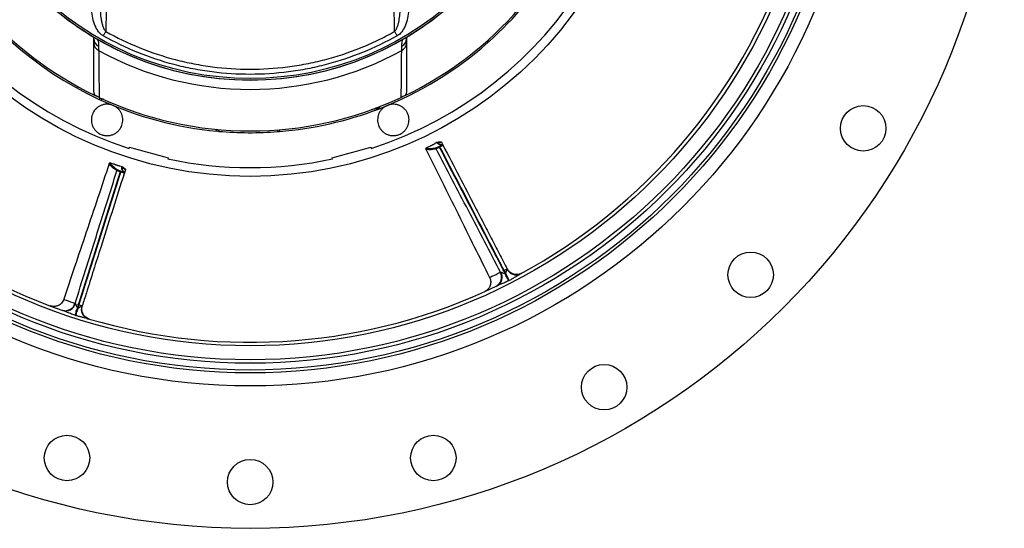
# Model space of a CAD drawing. Header units: millimetres. Extents: x 1557 to 3283, y 1651 to 3377.
# Tile 2 of 9: x 2156 to 3283, y 1651 to 2234. Entities that reach past the tile are written whole.
import ezdxf

# ---------------------------------------------------------------- set-up
doc = ezdxf.new("R2010")
doc.units = ezdxf.units.MM
doc.header["$LTSCALE"] = 2

msp = doc.modelspace()

# ---------------------------------------------------------------- linework, layer by layer
at = {"color": 7, "linetype": 'Continuous', "lineweight": 25}
for p, q in [((2240.8, 2211.9), (2240.5, 2214)), ((2598.9, 2214.1), (2598.6, 2211.9)), ((2693.2, 2208.9), (2690.6, 2208.7)), ((2690.6, 2208.7), (2691.8, 2207.7)), ((2564.4, 2131.6), (2558, 2130.5)), ((2450.8, 2107.5), (2451.1, 2105.6)), ((2452.8, 2107.7), (2453.2, 2105.7)), ((2384, 2106.4), (2383.4, 2106)), ((2384, 2105.9), (2384, 2106.4)), ((2281.2, 2086.2), (2281.5, 2087.6)), ((2557.9, 2087.6), (2558.2, 2086.2)), ((2620.5, 2085.3), (2620.5, 2085.3)), ((2634.1, 2092.1), (2635.7, 2093)), ((2635, 2092), (2635.2, 2091.8)), ((2635.6, 2088.4), (2636.4, 2088.8)), ((2636.8, 2088), (2636.1, 2087.6)), ((2638.8, 2093.4), (2644.4, 2082.2)), ((2326, 2075.7), (2325.6, 2074.3)), ((2513.8, 2074.3), (2513.4, 2075.7)), ((2258.3, 2068.9), (2258.3, 2069)), ((2272.7, 2064.2), (2274.5, 2063.6)), ((2271.7, 2059.3), (2270.9, 2059.5)), ((2271.2, 2060.5), (2272, 2060.2)), ((2277, 2061.8), (2273, 2049.9)), ((2275.4, 2059.1), (2275.4, 2059.1)), ((2693.6, 1938.7), (2693.7, 1938.7)), ((2706.1, 1944.5), (2706.4, 1944.6)), ((2730.3, 1943.3), (2730.2, 1943.3)), ((2235.5, 1891), (2235.4, 1891))]:
    msp.add_line(p, q, dxfattribs=at)
at = {"color": 7, "linetype": 'Continuous', "lineweight": 25, "flags": 128}
for points in [[(2254.4, 2220.2), (2254.1, 2219.7), (2253.7, 2219.1), (2253.4, 2218.4), (2253, 2217.8), (2252.7, 2217.2), (2252.3, 2216.5), (2251.9, 2215.8), (2251.5, 2215.2)], [(2585, 2220.2), (2585.3, 2219.7), (2585.6, 2219.1), (2586, 2218.4), (2586.3, 2217.8), (2586.7, 2217.2), (2587.1, 2216.5), (2587.5, 2215.8), (2587.8, 2215.2)], [(2635.6, 2088.4), (2635.7, 2088.4), (2635.7, 2088.4), (2635.7, 2088.3), (2635.8, 2088.2), (2635.8, 2088), (2635.9, 2087.9), (2636, 2087.7), (2636.1, 2087.6)], [(2636.4, 2088.8), (2636.4, 2088.8), (2636.4, 2088.8), (2636.5, 2088.7), (2636.5, 2088.6), (2636.6, 2088.4), (2636.7, 2088.3), (2636.8, 2088.1), (2636.8, 2088)], [(2270.9, 2059.5), (2271, 2059.7), (2271.1, 2059.9), (2271.1, 2060.1), (2271.1, 2060.2), (2271.2, 2060.3), (2271.2, 2060.4), (2271.2, 2060.5), (2271.2, 2060.5)], [(2271.7, 2059.3), (2271.8, 2059.5), (2271.9, 2059.6), (2271.9, 2059.8), (2272, 2059.9), (2272, 2060.1), (2272, 2060.1), (2272, 2060.2), (2272, 2060.2)], [(2715.5, 1934.8), (2715.1, 1935.5), (2714.7, 1936.4), (2714.1, 1937.4), (2713.6, 1938.5), (2713, 1939.7), (2712.4, 1940.9), (2711.7, 1942.1), (2711.1, 1943.4)], [(2716.2, 1935.1), (2715.8, 1935.9), (2715.4, 1936.8), (2714.9, 1937.8), (2714.3, 1938.9), (2713.7, 1940.1), (2713.1, 1941.3), (2712.5, 1942.5), (2711.8, 1943.8)], [(2222, 1904.6), (2221.6, 1903.2), (2221.2, 1901.9), (2220.7, 1900.6), (2220.3, 1899.4), (2220, 1898.2), (2219.6, 1897.1), (2219.3, 1896.2), (2219, 1895.3)], [(2222.8, 1904.3), (2222.4, 1903), (2221.9, 1901.6), (2221.5, 1900.3), (2221.1, 1899.1), (2220.7, 1897.9), (2220.4, 1896.9), (2220.1, 1895.9), (2219.8, 1895.1)]]:
    msp.add_lwpolyline(points, dxfattribs=at)
at = {"color": 7, "linetype": 'Continuous', "lineweight": 25}
for centre, radius in [((2419.7, 2514.3), 863), ((2419.7, 2514.3), 700), ((2419.7, 2514.3), 685), ((2419.7, 2514.3), 681.7), ((2419.7, 2514.3), 674), ((2419.7, 2514.3), 670), ((2419.7, 2514.3), 654), ((2419.7, 2514.3), 460), ((2419.7, 2514.3), 350), ((2419.7, 2514.3), 348), ((3121.2, 2109.3), 26), ((2992.4, 1941.6), 26), ((2824.7, 1812.9), 26), ((2210, 1731.9), 26), ((2629.3, 1731.9), 26), ((2419.7, 1704.3), 26)]:
    msp.add_circle(centre, radius, dxfattribs=at)
for centre, radius, start, end in [((2419.7, 2514.3), 450, 287.9297, 252.0703), ((2419.7, 2514.3), 410, 110.5987, 245.0943), ((2419.7, 2514.3), 349.7, 92.5601, 87.4399), ((2419.7, 2514.3), 650, 298.4051, 340.7442), ((2419.7, 2514.3), 410, 311.8713, 328.1287), ((2419.7, 2514.3), 408, 220.832, 244.2108), ((2419.7, 2514.3), 408, 295.7892, 319.168), ((2250.2, 2212), 9.37, 180.7559, 244.5546), ((2589.2, 2212), 9.37, 295.4454, 359.2441), ((2419.7, 2514.3), 410, 311.585, 311.8473), ((2419.7, 2514.3), 650, 208.4051, 250.7442), ((2250.1, 2206.8), 9.24, 180.9796, 245.8307), ((2419.7, 2514.3), 360.4, 241.2374, 298.7626), ((2419.7, 2514.3), 410, 291.2518, 311.585), ((2589.3, 2206.8), 9.24, 294.1693, 359.0204), ((2419.7, 2514.3), 408, 244.9307, 295.0693), ((2419.7, 2514.3), 410, 245.0943, 245.3815), ((2419.7, 2514.3), 410, 245.3815, 264.6899), ((2419.7, 2514.3), 410, 274.6855, 290.9635), ((2419.7, 2514.3), 410, 290.9635, 291.2518), ((2419.7, 2514.3), 445.9, 247.2083, 247.7917), ((2419.7, 2514.3), 410, 264.9212, 265), ((2419.7, 2514.3), 410, 265, 274.4013), ((2419.7, 2514.3), 410, 274.4013, 274.6855), ((2419.7, 2514.3), 445.9, 292.2083, 292.7917), ((2633.5, 2086.3), 1, 118.4212, 207.272), ((2419.7, 2514.3), 450, 257.9297, 282.0703), ((2268.2, 2060.5), 1, 73.4173, 162.2746), ((2695.6, 1939), 11.9, 296.2058, 27.7777), ((2696.5, 1938.9), 11.5, 298.9745, 29.6684), ((2724, 1953), 11.5, 205.1792, 295.2298), ((2419.7, 2514.3), 650, 253.4051, 295.7442), ((2207.9, 1912.4), 11.9, 251.206, 342.7777), ((2208.5, 1911.7), 11.5, 253.9747, 344.6684), ((2237.9, 1902.2), 11.5, 160.1791, 250.2297)]:
    msp.add_arc(centre, radius, start, end, dxfattribs=at)
for centre, major_axis, ratio, start_param, end_param in [((2693.2, 2211.8), (3.99, 0.35), 0.999695, 3.818694, 3.926839), ((2696, 2212), (3.99, 0.35), 0.999695, 3.379786, 3.890976), ((2377.8, 2105.2), (-3.28, -2.29), 0.999741, 2.756535, 3.38869), ((2380, 2106.7), (-3.28, -2.29), 0.999741, 2.443589, 2.835158)]:
    msp.add_ellipse(centre, major_axis=major_axis, ratio=ratio, start_param=start_param, end_param=end_param, dxfattribs=at)
for points, knots in [([(2256.1, 2297.7), (2255.8, 2281.3), (2255.3, 2256.8), (2254.7, 2231.2), (2254.4, 2221.7), (2254.4, 2220.2)], [0, 0, 0, 0, 0.627437, 0.940597, 1, 1, 1, 1]), ([(2585, 2220.2), (2584.7, 2233), (2584.4, 2245.8), (2583.8, 2271.6), (2583.5, 2284.6), (2583.3, 2297.7)], [0, 0, 0, 0, 0.5, 0.5, 1, 1, 1, 1]), ([(2251.5, 2215.2), (2250.1, 2216), (2248.9, 2217), (2247.2, 2218.7), (2246.7, 2219.3), (2245.7, 2220.6), (2245.2, 2221.3), (2243.9, 2223.3), (2243.2, 2224.7), (2241.9, 2227.6), (2241.3, 2229.2), (2239.8, 2233.7), (2239.2, 2236.9), (2238.3, 2243.2), (2238.1, 2246.4), (2238.1, 2249.6)], [0, 0, 0, 0, 0.125, 0.125, 0.1875, 0.1875, 0.25, 0.25, 0.375, 0.375, 0.5, 0.5, 0.75, 0.75, 1, 1, 1, 1]), ([(2248, 2249.6), (2248, 2247.1), (2248.1, 2244.5), (2248.4, 2239.4), (2248.6, 2236.9), (2249.2, 2233.1), (2249.5, 2231.9), (2250, 2229.4), (2250.4, 2228.2), (2251, 2226.3), (2251.2, 2225.7), (2251.6, 2224.5), (2251.9, 2223.9), (2252.5, 2222.8), (2252.8, 2222.2), (2253.5, 2221.2), (2253.9, 2220.7), (2254.4, 2220.2)], [0, 0, 0, 0, 0.25, 0.25, 0.5, 0.5, 0.625, 0.625, 0.75, 0.75, 0.8125, 0.8125, 0.875, 0.875, 0.9375, 0.9375, 1, 1, 1, 1]), ([(2585, 2220.2), (2585.5, 2220.7), (2585.9, 2221.2), (2586.6, 2222.3), (2586.9, 2222.8), (2587.8, 2224.5), (2588.2, 2225.7), (2589, 2228.2), (2589.3, 2229.4), (2589.9, 2231.9), (2590.1, 2233.2), (2590.7, 2236.9), (2591, 2239.5), (2591.3, 2244.5), (2591.4, 2247.1), (2591.3, 2249.6)], [0, 0, 0, 0, 0.0625, 0.0625, 0.125, 0.125, 0.25, 0.25, 0.375, 0.375, 0.5, 0.5, 0.75, 0.75, 1, 1, 1, 1]), ([(2601.3, 2249.6), (2601.3, 2246.4), (2601.1, 2243.2), (2600.2, 2236.9), (2599.5, 2233.8), (2598.3, 2230), (2598.1, 2229.2), (2597.5, 2227.7), (2597.2, 2227), (2596.2, 2224.8), (2595.4, 2223.3), (2593.7, 2220.6), (2592.7, 2219.3), (2591.1, 2217.6), (2590.5, 2217), (2589.2, 2216), (2588.5, 2215.6), (2587.8, 2215.2)], [0, 0, 0, 0, 0.25, 0.25, 0.5, 0.5, 0.5625, 0.5625, 0.625, 0.625, 0.75, 0.75, 0.875, 0.875, 0.9375, 0.9375, 1, 1, 1, 1]), ([(2254.4, 2220.2), (2267, 2213.1), (2280, 2206.9), (2306.5, 2196.2), (2320.1, 2191.7), (2340.9, 2186.2), (2348, 2184.6), (2358.6, 2182.5), (2362.2, 2181.9), (2369.3, 2180.7), (2372.9, 2180.2), (2390.7, 2177.9), (2405, 2177), (2433.6, 2177), (2447.9, 2177.9), (2469.4, 2180.6), (2476.6, 2181.7), (2490.8, 2184.5), (2497.9, 2186.1), (2518.8, 2191.5), (2532.5, 2196.1), (2552.6, 2204.1), (2559.2, 2207.1), (2569, 2211.8), (2572.2, 2213.4), (2578.6, 2216.7), (2581.8, 2218.4), (2585, 2220.2)], [0, 0, 0, 0, 0.125, 0.125, 0.25, 0.25, 0.3125, 0.3125, 0.34375, 0.34375, 0.375, 0.375, 0.5, 0.5, 0.625, 0.625, 0.6875, 0.6875, 0.75, 0.75, 0.875, 0.875, 0.9375, 0.9375, 0.96875, 0.96875, 1, 1, 1, 1]), ([(2587.8, 2215.2), (2574.9, 2207.9), (2561.7, 2201.6), (2534.7, 2190.6), (2520.9, 2186), (2499.7, 2180.5), (2492.6, 2178.8), (2481.7, 2176.7), (2478.1, 2176.1), (2470.8, 2174.9), (2467.1, 2174.4), (2448.9, 2172), (2434.3, 2171.1), (2405.2, 2171.1), (2390.6, 2172), (2372.4, 2174.3), (2368.7, 2174.9), (2361.5, 2176), (2357.8, 2176.7), (2346.9, 2178.8), (2339.8, 2180.4), (2318.5, 2186), (2304.7, 2190.6), (2277.6, 2201.6), (2264.4, 2207.9), (2251.5, 2215.2)], [0, 0, 0, 0, 0.125, 0.125, 0.25, 0.25, 0.3125, 0.3125, 0.34375, 0.34375, 0.375, 0.375, 0.5, 0.5, 0.625, 0.625, 0.65625, 0.65625, 0.6875, 0.6875, 0.75, 0.75, 0.875, 0.875, 1, 1, 1, 1]), ([(2693.3, 2209), (2693.3, 2209), (2693.3, 2209), (2693.2, 2208.9), (2693.2, 2208.9), (2693.2, 2208.9), (2693.2, 2208.9)], [0, 0, 0, 0, 0.004, 0.004, 0.004, 0.004807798, 0.004807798, 0.004807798, 0.004807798]), ([(2242.2, 2147), (2241.7, 2147.8), (2241.4, 2148.7), (2241, 2150), (2241, 2150.5), (2240.8, 2151.4), (2240.8, 2151.9), (2240.8, 2152.4)], [0, 0, 0, 0, 0.5, 0.5, 0.75, 0.75, 1, 1, 1, 1]), ([(2598.6, 2152.4), (2598.6, 2151.4), (2598.4, 2150.5), (2598.1, 2149.2), (2598, 2148.7), (2597.6, 2147.8), (2597.4, 2147.4), (2597.2, 2147)], [0, 0, 0, 0, 0.5, 0.5, 0.75, 0.75, 1, 1, 1, 1]), ([(2246.8, 2144.8), (2246.5, 2144.9), (2246.2, 2145.1), (2245.6, 2145.3), (2245.3, 2145.5), (2244.8, 2145.7), (2244.6, 2145.8), (2244.1, 2146), (2243.9, 2146.1), (2243.4, 2146.4), (2243.1, 2146.5), (2242.6, 2146.8), (2242.4, 2146.9), (2242.2, 2147)], [0, 0, 0, 0, 0.125, 0.125, 0.25, 0.25, 0.375, 0.375, 0.5, 0.5, 0.75, 0.75, 1, 1, 1, 1]), ([(2247, 2142.5), (2247.2, 2142.9), (2247.4, 2143.6), (2248, 2144), (2248.2, 2144.2)], [0, 0, 0, 0, 0.637091, 1, 1, 1, 1]), ([(2251.3, 2142.9), (2251, 2142.8), (2250.2, 2142.7), (2249.4, 2142.1), (2249, 2141.7), (2248.9, 2141.6)], [0, 0, 0, 0, 0.3875421, 0.8647089, 1, 1, 1, 1]), ([(2597.2, 2147), (2597, 2146.9), (2596.8, 2146.8), (2596.3, 2146.5), (2596, 2146.4), (2595.3, 2146.1), (2594.8, 2145.9), (2594.1, 2145.5), (2593.8, 2145.4), (2593.2, 2145.1), (2592.9, 2144.9), (2592.6, 2144.8)], [0, 0, 0, 0, 0.25, 0.25, 0.5, 0.5, 0.75, 0.75, 0.875, 0.875, 1, 1, 1, 1]), ([(2262.8, 2135.6), (2261.6, 2136), (2260.4, 2136.4), (2258.5, 2136.7), (2257.9, 2136.8), (2256.7, 2136.9), (2256, 2136.9), (2254.8, 2136.9), (2254.2, 2136.9), (2253, 2136.7), (2252.5, 2136.6), (2251.3, 2136.3), (2250.8, 2136.2), (2249.7, 2135.8), (2249.1, 2135.6), (2247.6, 2134.9), (2246.6, 2134.4), (2244.9, 2133.2), (2244, 2132.5), (2242.5, 2131), (2241.8, 2130.2), (2240.6, 2128.5), (2240.1, 2127.6), (2239.2, 2125.8), (2238.9, 2124.8), (2238.4, 2123.3), (2238.3, 2122.8), (2238.1, 2121.8), (2238, 2121.3), (2237.9, 2119.7), (2237.9, 2118.7), (2238, 2116.5), (2238.2, 2115.5), (2238.6, 2113.9), (2238.8, 2113.3), (2239.2, 2112.3), (2239.4, 2111.7), (2239.9, 2110.7), (2240.2, 2110.2), (2240.8, 2109.2), (2241.1, 2108.7), (2242.2, 2107.2), (2243, 2106.3), (2244.4, 2105.1), (2244.8, 2104.7), (2245.9, 2104), (2246.4, 2103.6), (2247, 2103.3)], [0, 0, 0, 0, 0.0625, 0.0625, 0.09375, 0.09375, 0.125, 0.125, 0.15625, 0.15625, 0.1875, 0.1875, 0.21875, 0.21875, 0.25, 0.25, 0.3125, 0.3125, 0.375, 0.375, 0.4375, 0.4375, 0.5, 0.5, 0.5625, 0.5625, 0.59375, 0.59375, 0.625, 0.625, 0.6875, 0.6875, 0.75, 0.75, 0.78125, 0.78125, 0.8125, 0.8125, 0.84375, 0.84375, 0.875, 0.875, 0.9375, 0.9375, 0.96875, 0.96875, 1, 1, 1, 1]), ([(2251.2, 2101.6), (2252.4, 2101.2), (2253.6, 2101), (2255.5, 2100.9), (2256.1, 2100.9), (2257.3, 2101), (2257.9, 2101), (2259.1, 2101.2), (2259.7, 2101.3), (2260.8, 2101.6), (2261.4, 2101.8), (2263, 2102.4), (2264.1, 2102.8), (2266, 2104), (2266.9, 2104.6), (2268.5, 2106), (2269.2, 2106.8), (2270.2, 2108), (2270.5, 2108.4), (2271.1, 2109.3), (2271.4, 2109.7), (2272.1, 2111.1), (2272.6, 2112), (2273.2, 2114), (2273.5, 2115), (2273.8, 2117), (2273.9, 2118), (2273.9, 2120.1), (2273.8, 2121.2), (2273.4, 2123.3), (2273.1, 2124.4), (2272.5, 2126), (2272.2, 2126.5), (2271.7, 2127.5), (2271.4, 2128), (2270.5, 2129.5), (2269.8, 2130.4), (2268.5, 2131.8), (2268.1, 2132.2), (2267.1, 2133), (2266.6, 2133.4), (2265.6, 2134.1), (2265.1, 2134.4), (2264, 2135), (2263.4, 2135.3), (2262.8, 2135.6)], [0, 0, 0, 0, 0.0625, 0.0625, 0.09375, 0.09375, 0.125, 0.125, 0.15625, 0.15625, 0.1875, 0.1875, 0.25, 0.25, 0.3125, 0.3125, 0.375, 0.375, 0.40625, 0.40625, 0.4375, 0.4375, 0.5, 0.5, 0.5625, 0.5625, 0.625, 0.625, 0.6875, 0.6875, 0.75, 0.75, 0.78125, 0.78125, 0.8125, 0.8125, 0.875, 0.875, 0.90625, 0.90625, 0.9375, 0.9375, 0.96875, 0.96875, 1, 1, 1, 1]), ([(2566.4, 2131.5), (2566.1, 2131.6), (2565.7, 2131.7), (2565.1, 2131.7), (2564.7, 2131.7), (2564.4, 2131.6)], [0, 0, 0, 0, 0.5, 0.5, 1, 1, 1, 1]), ([(2576.6, 2135.6), (2575.4, 2135.1), (2574.3, 2134.5), (2572.7, 2133.4), (2572.2, 2133), (2571.3, 2132.2), (2570.8, 2131.8), (2570, 2130.9), (2569.6, 2130.4), (2568.9, 2129.5), (2568.5, 2129), (2567.9, 2128), (2567.6, 2127.5), (2567.1, 2126.5), (2566.9, 2125.9), (2566.3, 2124.4), (2566, 2123.3), (2565.6, 2121.2), (2565.5, 2120.1), (2565.5, 2118), (2565.5, 2117), (2565.9, 2114.9), (2566.2, 2113.9), (2566.8, 2112), (2567.3, 2111), (2568, 2109.7), (2568.3, 2109.3), (2568.9, 2108.4), (2569.2, 2108), (2570.2, 2106.8), (2570.9, 2106), (2572.5, 2104.6), (2573.4, 2104), (2574.8, 2103.1), (2575.3, 2102.9), (2576.4, 2102.4), (2576.9, 2102.2), (2578, 2101.8), (2578.5, 2101.6), (2579.7, 2101.3), (2580.2, 2101.2), (2582, 2100.9), (2583.2, 2100.9), (2585.1, 2101), (2585.7, 2101), (2587, 2101.3), (2587.6, 2101.4), (2588.2, 2101.6)], [0, 0, 0, 0, 0.0625, 0.0625, 0.09375, 0.09375, 0.125, 0.125, 0.15625, 0.15625, 0.1875, 0.1875, 0.21875, 0.21875, 0.25, 0.25, 0.3125, 0.3125, 0.375, 0.375, 0.4375, 0.4375, 0.5, 0.5, 0.5625, 0.5625, 0.59375, 0.59375, 0.625, 0.625, 0.6875, 0.6875, 0.75, 0.75, 0.78125, 0.78125, 0.8125, 0.8125, 0.84375, 0.84375, 0.875, 0.875, 0.9375, 0.9375, 0.96875, 0.96875, 1, 1, 1, 1]), ([(2565.8, 2133.7), (2565.8, 2133.7), (2566.2, 2133.7), (2567.1, 2133.3), (2567.9, 2132.7), (2568.2, 2132.3), (2568.3, 2132.2)], [0, 0, 0, 0, 0.006972, 0.457044, 0.907092, 1, 1, 1, 1]), ([(2592.4, 2103.3), (2593.5, 2103.9), (2594.5, 2104.7), (2595.9, 2105.9), (2596.4, 2106.3), (2597.2, 2107.2), (2597.6, 2107.7), (2598.3, 2108.7), (2598.6, 2109.2), (2599.2, 2110.2), (2599.5, 2110.7), (2600.2, 2112.3), (2600.6, 2113.3), (2601.2, 2115.5), (2601.3, 2116.6), (2601.5, 2118.7), (2601.5, 2119.8), (2601.3, 2121.3), (2601.2, 2121.8), (2601, 2122.9), (2600.9, 2123.4), (2600.5, 2124.9), (2600.1, 2125.8), (2599.2, 2127.7), (2598.7, 2128.6), (2597.5, 2130.3), (2596.8, 2131), (2595.3, 2132.5), (2594.5, 2133.2), (2592.7, 2134.4), (2591.8, 2134.9), (2590.2, 2135.6), (2589.7, 2135.8), (2588.6, 2136.2), (2588, 2136.3), (2586.3, 2136.7), (2585.2, 2136.9), (2583.3, 2136.9), (2582.7, 2136.9), (2581.5, 2136.8), (2580.8, 2136.7), (2579.6, 2136.5), (2579, 2136.4), (2577.8, 2136), (2577.2, 2135.8), (2576.6, 2135.6)], [0, 0, 0, 0, 0.0625, 0.0625, 0.09375, 0.09375, 0.125, 0.125, 0.15625, 0.15625, 0.1875, 0.1875, 0.25, 0.25, 0.3125, 0.3125, 0.375, 0.375, 0.40625, 0.40625, 0.4375, 0.4375, 0.5, 0.5, 0.5625, 0.5625, 0.625, 0.625, 0.6875, 0.6875, 0.75, 0.75, 0.78125, 0.78125, 0.8125, 0.8125, 0.875, 0.875, 0.90625, 0.90625, 0.9375, 0.9375, 0.96875, 0.96875, 1, 1, 1, 1]), ([(2620.5, 2086.2), (2620.4, 2086), (2620.3, 2085.8), (2620.4, 2085.5), (2620.5, 2085.3), (2620.5, 2085.3)], [0, 0, 0, 0, 0.39422, 0.785815, 1, 1, 1, 1]), ([(2620.5, 2085.3), (2626.6, 2073.1), (2639.1, 2048.5), (2657.6, 2011.3), (2675.7, 1974.5), (2687.8, 1950.4), (2693.6, 1938.7)], [0, 0, 0, 0, 0.249498, 0.505365, 0.761202, 1, 1, 1, 1]), ([(2633.8, 2093.3), (2633, 2092.9), (2632.1, 2092.4), (2630.5, 2091.4), (2629.9, 2091), (2629.3, 2090.7), (2628.9, 2090.5), (2628.5, 2090.3), (2627.9, 2089.9), (2627, 2089.6), (2625.7, 2088.9), (2623.3, 2087.9), (2621.8, 2087.1), (2620.8, 2086.6)], [0, 0, 0, 0, 0.3088568, 0.3680354, 0.4152019, 0.4348476, 0.4529617, 0.4706693, 0.4889874, 0.5301184, 0.5796603, 0.7035311, 1, 1, 1, 1]), ([(2621.1, 2086.6), (2621.2, 2086.6), (2621.5, 2086.6), (2624.5, 2086.1), (2627.9, 2086.1), (2631.3, 2086.8), (2633, 2087.2)], [0, 0, 0, 0, 0.121377, 0.272898, 0.636269, 1, 1, 1, 1]), ([(2636.1, 2087.6), (2635.7, 2087.4), (2635.3, 2087.2), (2634.5, 2086.8), (2634.1, 2086.6), (2633.5, 2086.3), (2633.2, 2086.1), (2632.8, 2085.9), (2632.6, 2085.9), (2632.6, 2085.8)], [0, 0, 0, 0, 0.25, 0.25, 0.5, 0.5, 0.75, 0.75, 1, 1, 1, 1]), ([(2706.1, 1944.5), (2700, 1956.3), (2693.9, 1968.1), (2681.6, 1991.6), (2675.5, 2003.4), (2663.2, 2027), (2657.1, 2038.7), (2644.8, 2062.3), (2638.7, 2074.1), (2632.6, 2085.8)], [0, 0, 0, 0, 0.25, 0.25, 0.5, 0.5, 0.75, 0.75, 1, 1, 1, 1]), ([(2633, 2087.2), (2633, 2087.2), (2633.2, 2087.2), (2633.5, 2087.4), (2633.7, 2087.5), (2634.2, 2087.7), (2634.4, 2087.8), (2635, 2088.1), (2635.3, 2088.3), (2635.6, 2088.4)], [0, 0, 0, 0, 0.25, 0.25, 0.5, 0.5, 0.75, 0.75, 1, 1, 1, 1]), ([(2633.7, 2093.2), (2634, 2093.4), (2634.6, 2093.6), (2636.3, 2093.7), (2637.2, 2093.8), (2637.4, 2093.9)], [0, 0, 0, 0, 0.4220861, 0.8984364, 1, 1, 1, 1]), ([(2639.6, 2090.4), (2639.3, 2090.5), (2638.9, 2090.5), (2638.3, 2090.6), (2637.8, 2090.6), (2637.4, 2090.7), (2637, 2090.8), (2636.7, 2090.9), (2636.3, 2091.1), (2635.9, 2091.3), (2635.5, 2091.6), (2635.1, 2091.8), (2635, 2092), (2634.9, 2092.1)], [0, 0, 0, 0, 0.137621, 0.247767, 0.330473, 0.395489, 0.46147, 0.528862, 0.609566, 0.688238, 0.77073, 0.877604, 1, 1, 1, 1]), ([(2636.1, 2087.6), (2642.4, 2075.6), (2648.6, 2063.5), (2661.1, 2039.5), (2667.3, 2027.5), (2679.9, 2003.5), (2686.1, 1991.5), (2695.5, 1973.4), (2698.6, 1967.4), (2704.9, 1955.4), (2708, 1949.4), (2711.1, 1943.4)], [0, 0, 0, 0, 0.25, 0.25, 0.5, 0.5, 0.75, 0.75, 0.875, 0.875, 1, 1, 1, 1]), ([(2636.4, 2088.8), (2636.6, 2088.9), (2636.8, 2089), (2637.1, 2089.2), (2637.3, 2089.3), (2637.6, 2089.5), (2637.8, 2089.6), (2638.1, 2089.7), (2638.2, 2089.8), (2638.6, 2090), (2638.7, 2090.1), (2638.9, 2090.3), (2639, 2090.3), (2639, 2090.3), (2639, 2090.3), (2639, 2090.3)], [0, 0, 0, 0, 0.125, 0.125, 0.25, 0.25, 0.375, 0.375, 0.5, 0.5, 0.75, 0.75, 0.875, 0.875, 1, 1, 1, 1]), ([(2640.3, 2089.9), (2640.4, 2089.9), (2640.3, 2089.9), (2640.3, 2089.9), (2640.2, 2089.8), (2640, 2089.7), (2639.8, 2089.5), (2639.3, 2089.3), (2639.1, 2089.2), (2638.7, 2088.9), (2638.5, 2088.8), (2638, 2088.6), (2637.8, 2088.5), (2637.3, 2088.2), (2637.1, 2088.1), (2636.8, 2088)], [0, 0, 0, 0, 0.125, 0.125, 0.25, 0.25, 0.5, 0.5, 0.625, 0.625, 0.75, 0.75, 0.875, 0.875, 1, 1, 1, 1]), ([(2711.8, 1943.8), (2708.9, 1949.3), (2697.6, 1971), (2680, 2005), (2658.8, 2045.8), (2645.1, 2072.1), (2637.8, 2086.2), (2636.8, 2088)], [0, 0, 0, 0, 0.115344, 0.451094, 0.707273, 0.963452, 1, 1, 1, 1]), ([(2637.4, 2093.9), (2637.6, 2094), (2637.9, 2094), (2638.5, 2093.8), (2638.7, 2093.7), (2638.8, 2093.4)], [0, 0, 0, 0, 0.5, 0.5, 1, 1, 1, 1]), ([(2639.6, 2090.4), (2639.7, 2090.4), (2639.8, 2090.4), (2639.9, 2090.3), (2640.2, 2090.2), (2640.3, 2090), (2640.3, 2089.9)], [0, 0, 0, 0, 0.155309, 0.377762, 0.595563, 1, 1, 1, 1]), ([(2640.3, 2089.9), (2646.5, 2078.1), (2652.6, 2066.3), (2664.9, 2042.7), (2671, 2030.9), (2680.2, 2013.2), (2683.2, 2007.3), (2689.4, 1995.5), (2692.4, 1989.6), (2698.6, 1977.8), (2701.6, 1971.9), (2707.8, 1960.2), (2710.8, 1954.3), (2713.9, 1948.4)], [0, 0, 0, 0, 0.25, 0.25, 0.5, 0.5, 0.625, 0.625, 0.75, 0.75, 0.875, 0.875, 1, 1, 1, 1]), ([(2258.3, 2069), (2254, 2056), (2245.4, 2029.8), (2232.1, 1990.4), (2219, 1951.6), (2210.5, 1926), (2206.4, 1913.6)], [0, 0, 0, 0, 0.249498, 0.505364, 0.761202, 1, 1, 1, 1]), ([(2258.9, 2069.6), (2258.8, 2069.5), (2258.5, 2069.4), (2258.4, 2069.2), (2258.3, 2069), (2258.3, 2069)], [0, 0, 0, 0, 0.394214, 0.785812, 1, 1, 1, 1]), ([(2273.4, 2065.2), (2272.5, 2065.5), (2271.5, 2065.8), (2269.7, 2066.2), (2269, 2066.4), (2268.4, 2066.6), (2267.9, 2066.7), (2267.5, 2066.8), (2266.8, 2067.1), (2265.9, 2067.3), (2264.5, 2067.9), (2262.2, 2068.8), (2260.5, 2069.3), (2259.4, 2069.7)], [0, 0, 0, 0, 0.308857, 0.368035, 0.415202, 0.434847, 0.452962, 0.470669, 0.488987, 0.530119, 0.57966, 0.703531, 1, 1, 1, 1]), ([(2259.6, 2069.5), (2259.7, 2069.4), (2259.9, 2069.2), (2261.7, 2066.7), (2264.1, 2064.3), (2267, 2062.4), (2268.5, 2061.5)], [0, 0, 0, 0, 0.121377, 0.272898, 0.636269, 1, 1, 1, 1]), ([(2273.2, 2065.2), (2273.5, 2065.1), (2274.2, 2064.9), (2275.4, 2063.7), (2276.2, 2063.2), (2276.3, 2063.1)], [0, 0, 0, 0, 0.422086, 0.898436, 1, 1, 1, 1]), ([(2275.4, 2059.2), (2275.2, 2059.3), (2274.9, 2059.7), (2274.6, 2060.1), (2274.3, 2060.5), (2274.1, 2060.9), (2273.9, 2061.2), (2273.7, 2061.5), (2273.6, 2061.9), (2273.4, 2062.3), (2273.3, 2062.8), (2273.3, 2063.2), (2273.3, 2063.5), (2273.3, 2063.6)], [0, 0, 0, 0, 0.120389, 0.232736, 0.317094, 0.38341, 0.450709, 0.519448, 0.601764, 0.682008, 0.766148, 0.875158, 1, 1, 1, 1]), ([(2276.3, 2063.1), (2276.6, 2063), (2276.8, 2062.8), (2277.1, 2062.3), (2277.1, 2062), (2277, 2061.8)], [0, 0, 0, 0, 0.5, 0.5, 1, 1, 1, 1]), ([(2219.3, 1908.9), (2223.3, 1921.5), (2227.3, 1934.2), (2235.3, 1959.5), (2239.3, 1972.2), (2247.2, 1997.5), (2251.2, 2010.2), (2259.2, 2035.5), (2263.2, 2048.2), (2267.2, 2060.8)], [0, 0, 0, 0, 0.25, 0.25, 0.5, 0.5, 0.75, 0.75, 1, 1, 1, 1]), ([(2270.9, 2059.5), (2266.9, 2046.6), (2262.8, 2033.7), (2254.6, 2007.9), (2250.6, 1995), (2242.4, 1969.1), (2238.3, 1956.2), (2232.2, 1936.8), (2230.2, 1930.4), (2226.1, 1917.5), (2224.1, 1911), (2222, 1904.6)], [0, 0, 0, 0, 0.25, 0.25, 0.5, 0.5, 0.75, 0.75, 0.875, 0.875, 1, 1, 1, 1]), ([(2222.8, 1904.3), (2226.9, 1917.2), (2230.9, 1930.2), (2239.1, 1956), (2243.2, 1968.9), (2251.3, 1994.7), (2255.4, 2007.6), (2263.6, 2033.5), (2267.7, 2046.4), (2271.7, 2059.3)], [0, 0, 0, 0, 0.25, 0.25, 0.5, 0.5, 0.75, 0.75, 1, 1, 1, 1]), ([(2275.6, 2058.2), (2275, 2056.3), (2270.2, 2041.1), (2261.2, 2012.7), (2247.3, 1968.9), (2236.1, 1933.3), (2229.1, 1911), (2227.5, 1906.1)], [0, 0, 0, 0, 0.038378, 0.29937, 0.560351, 0.902386, 1, 1, 1, 1]), ([(2270.9, 2059.5), (2270.5, 2059.7), (2270.1, 2059.8), (2269.2, 2060.1), (2268.8, 2060.2), (2268.2, 2060.5), (2267.9, 2060.6), (2267.4, 2060.7), (2267.3, 2060.8), (2267.2, 2060.8)], [0, 0, 0, 0, 0.25, 0.25, 0.5, 0.5, 0.75, 0.75, 1, 1, 1, 1]), ([(2268.5, 2061.5), (2268.5, 2061.4), (2268.6, 2061.4), (2269, 2061.3), (2269.2, 2061.2), (2269.7, 2061), (2270, 2060.9), (2270.6, 2060.7), (2270.9, 2060.6), (2271.2, 2060.5)], [0, 0, 0, 0, 0.25, 0.25, 0.5, 0.5, 0.75, 0.75, 1, 1, 1, 1]), ([(2275.6, 2058.2), (2275.6, 2058.2), (2275.6, 2058.2), (2275.5, 2058.2), (2275.5, 2058.2), (2275.2, 2058.3), (2274.9, 2058.3), (2274.4, 2058.5), (2274.2, 2058.6), (2273.7, 2058.7), (2273.5, 2058.7), (2273, 2058.9), (2272.8, 2059), (2272.3, 2059.1), (2272, 2059.2), (2271.7, 2059.3)], [0, 0, 0, 0, 0.125, 0.125, 0.25, 0.25, 0.5, 0.5, 0.625, 0.625, 0.75, 0.75, 0.875, 0.875, 1, 1, 1, 1]), ([(2272, 2060.2), (2272.2, 2060.2), (2272.4, 2060.1), (2272.8, 2060), (2273, 2059.9), (2273.4, 2059.8), (2273.5, 2059.8), (2273.9, 2059.7), (2274, 2059.6), (2274.4, 2059.5), (2274.6, 2059.5), (2274.8, 2059.4), (2274.9, 2059.4), (2274.9, 2059.4), (2274.9, 2059.4), (2274.9, 2059.5)], [0, 0, 0, 0, 0.125, 0.125, 0.25, 0.25, 0.375, 0.375, 0.5, 0.5, 0.75, 0.75, 0.875, 0.875, 1, 1, 1, 1]), ([(2275.6, 2058.2), (2275.6, 2058.3), (2275.7, 2058.5), (2275.6, 2058.8), (2275.5, 2059), (2275.5, 2059), (2275.4, 2059.1)], [0, 0, 0, 0, 0.4044257, 0.6222545, 0.8446905, 1, 1, 1, 1]), ([(2693.5, 1938.7), (2693.7, 1938.3), (2694.4, 1937.2), (2694.9, 1935.1), (2695, 1932.7), (2694.7, 1930.4), (2694, 1928.4), (2693.1, 1926.7), (2692.1, 1925.4), (2691, 1924.3), (2690, 1923.5), (2689.2, 1922.9), (2688.6, 1922.6), (2688.2, 1922.4), (2688.1, 1922.3), (2688.1, 1922.3)], [0, 0, 0, 0, 0.059626, 0.199707, 0.327014, 0.444029, 0.551895, 0.650793, 0.740274, 0.819353, 0.886536, 0.939928, 0.977685, 0.998539, 1, 1, 1, 1]), ([(2706.4, 1944.6), (2706.5, 1944.6), (2706.7, 1944.6), (2707, 1944.5), (2707.2, 1944.4), (2707.7, 1944.2), (2708.1, 1944), (2708.9, 1943.6), (2709.3, 1943.5), (2710, 1943.3), (2710.2, 1943.3), (2710.6, 1943.3), (2710.9, 1943.3), (2711.1, 1943.4)], [0, 0, 0, 0, 0.125, 0.125, 0.25, 0.25, 0.5, 0.5, 0.75, 0.75, 0.875, 0.875, 1, 1, 1, 1]), ([(2711.1, 1943.4), (2711.2, 1943.5), (2711.5, 1943.6), (2711.7, 1943.7), (2711.8, 1943.8)], [0, 0, 0, 0, 0.583885, 1, 1, 1, 1]), ([(2711.8, 1943.8), (2712, 1943.9), (2712.3, 1944.1), (2712.8, 1944.9), (2713.1, 1946.2), (2713.3, 1947.5), (2713.5, 1948), (2713.6, 1948.1), (2713.6, 1948.1)], [0, 0, 0, 0, 0.093008, 0.213953, 0.52467, 0.862307, 0.959442, 1, 1, 1, 1]), ([(2713.6, 1948.1), (2713.7, 1948.2), (2714, 1948.3), (2713.9, 1948.4), (2713.9, 1948.4)], [0, 0, 0, 0, 0.4206557, 1, 1, 1, 1]), ([(2716.5, 1945.1), (2716.3, 1945.2), (2715.6, 1945.8), (2714.7, 1946.9), (2714.2, 1948.1), (2714, 1948.4)], [0, 0, 0, 0, 0.105833, 0.735552, 1, 1, 1, 1]), ([(2728.9, 1942.6), (2728.4, 1942.3), (2727.9, 1942), (2726.9, 1941.4), (2726.4, 1941.1), (2724.8, 1940.1), (2723.8, 1939.5), (2721.7, 1938.2), (2720.6, 1937.5), (2718.4, 1936.3), (2717.4, 1935.7), (2716.2, 1935.1)], [0, 0, 0, 0, 0.125, 0.125, 0.25, 0.25, 0.5, 0.5, 0.75, 0.75, 1, 1, 1, 1]), ([(2730.2, 1943.3), (2730.1, 1943.3), (2729.8, 1943.1), (2728.8, 1942.7), (2727, 1942.1), (2724.8, 1941.8), (2722.4, 1942), (2720.2, 1942.7), (2718.1, 1943.7), (2717, 1944.7), (2716.5, 1945.1)], [0, 0, 0, 0, 0.00817, 0.085665, 0.204408, 0.393051, 0.544219, 0.69345, 0.857395, 1, 1, 1, 1]), ([(2715.5, 1934.8), (2714.7, 1934.4), (2712.4, 1933.2), (2708.7, 1931.6), (2704.9, 1930.1), (2702.9, 1929.2), (2702, 1928.9)], [0, 0, 0, 0, 0.1729278, 0.529381, 0.7951438, 1, 1, 1, 1]), ([(2716.2, 1935.1), (2716.1, 1935.1), (2715.9, 1935), (2715.7, 1934.8), (2715.5, 1934.8)], [0, 0, 0, 0, 0.416072, 1, 1, 1, 1]), ([(2206.3, 1913.6), (2206.2, 1913.2), (2205.8, 1912), (2204.7, 1910.2), (2203.1, 1908.3), (2201.2, 1907), (2199.4, 1906.1), (2197.5, 1905.5), (2195.8, 1905.3), (2194.3, 1905.2), (2193, 1905.4), (2192, 1905.6), (2191.4, 1905.8), (2191, 1905.9), (2190.9, 1906), (2190.9, 1906)], [0, 0, 0, 0, 0.059636, 0.199715, 0.327019, 0.444035, 0.551901, 0.650797, 0.740277, 0.819358, 0.88654, 0.93993, 0.977687, 0.998541, 1, 1, 1, 1]), ([(2219.6, 1908.7), (2219.7, 1908.7), (2219.7, 1908.5), (2219.9, 1908.2), (2220, 1908.1), (2220.2, 1907.5), (2220.3, 1907.1), (2220.6, 1906.3), (2220.8, 1905.9), (2221.1, 1905.3), (2221.3, 1905.1), (2221.6, 1904.8), (2221.8, 1904.6), (2222, 1904.6)], [0, 0, 0, 0, 0.125, 0.125, 0.25, 0.25, 0.5, 0.5, 0.75, 0.75, 0.875, 0.875, 1, 1, 1, 1]), ([(2222, 1904.6), (2222.2, 1904.5), (2222.3, 1904.5), (2222.5, 1904.4), (2222.6, 1904.4), (2222.7, 1904.4), (2222.8, 1904.3)], [0, 0, 0, 0, 0.0002366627, 0.0002366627, 0.0002366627, 0.0004053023, 0.0004053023, 0.0004053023, 0.0004053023]), ([(2222.8, 1904.3), (2223, 1904.2), (2223.3, 1904.2), (2223.7, 1904.3), (2223.9, 1904.3), (2224.6, 1904.6), (2224.9, 1904.8), (2225.6, 1905.3), (2226, 1905.5), (2226.5, 1905.8), (2226.6, 1905.9), (2226.9, 1906.1), (2227, 1906.1), (2227.1, 1906.1)], [0, 0, 0, 0, 0.125, 0.125, 0.25, 0.25, 0.5, 0.5, 0.75, 0.75, 0.875, 0.875, 1, 1, 1, 1]), ([(2227.1, 1901.9), (2227, 1902.1), (2226.9, 1903.1), (2227.1, 1904.5), (2227.5, 1905.7), (2227.6, 1906)], [0, 0, 0, 0, 0.129719, 0.74261, 1, 1, 1, 1]), ([(2227.1, 1906.1), (2227.3, 1906.1), (2227.5, 1906), (2227.5, 1906.1), (2227.5, 1906.1)], [0, 0, 0, 0, 0.420654, 1, 1, 1, 1]), ([(2219, 1895.3), (2218.2, 1895.6), (2215.7, 1896.5), (2212, 1897.9), (2208.3, 1899.6), (2206.2, 1900.4), (2205.3, 1900.7)], [0, 0, 0, 0, 0.172926, 0.529382, 0.795145, 1, 1, 1, 1]), ([(2219.8, 1895.1), (2219.7, 1895.1), (2219.6, 1895.2), (2219.5, 1895.2), (2219.3, 1895.2), (2219.2, 1895.3), (2219, 1895.3)], [0, 0, 0, 0, 0.000171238, 0.000171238, 0.000171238, 0.0004115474, 0.0004115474, 0.0004115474, 0.0004115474]), ([(2234, 1891.4), (2233.5, 1891.6), (2232.9, 1891.7), (2231.8, 1892), (2231.2, 1892.1), (2229.4, 1892.5), (2228.2, 1892.8), (2225.8, 1893.4), (2224.6, 1893.7), (2222.2, 1894.3), (2221, 1894.7), (2219.8, 1895.1)], [0, 0, 0, 0, 0.125, 0.125, 0.25, 0.25, 0.5, 0.5, 0.75, 0.75, 1, 1, 1, 1]), ([(2235.4, 1891), (2235.4, 1891), (2235, 1891.1), (2234.1, 1891.5), (2232.4, 1892.4), (2230.6, 1893.8), (2229, 1895.6), (2227.9, 1897.6), (2227.2, 1899.7), (2227.1, 1901.2), (2227.1, 1901.9)], [0, 0, 0, 0, 0.008236, 0.086329, 0.205989, 0.396092, 0.548428, 0.698812, 0.864023, 1, 1, 1, 1])]:
    msp.add_open_spline(points, degree=3, knots=knots, dxfattribs=at)
for points in [[(2240.8, 2206.7), (2240.8, 2208.5), (2240.8, 2210.2), (2240.8, 2211.9)], [(2598.6, 2211.9), (2598.6, 2210.2), (2598.6, 2208.5), (2598.6, 2206.7)], [(2240.8, 2152.4), (2240.8, 2170.2), (2240.8, 2188.3), (2240.8, 2206.7)], [(2246.2, 2203.5), (2246.2, 2201.9), (2246.2, 2200.2), (2246.3, 2198.4)], [(2246.3, 2198.4), (2246.5, 2180.2), (2246.7, 2162.4), (2246.8, 2144.8)], [(2592.6, 2144.8), (2592.7, 2162.4), (2592.9, 2180.2), (2593.1, 2198.4)], [(2593.1, 2198.4), (2593.1, 2200.2), (2593.2, 2201.9), (2593.2, 2203.5)], [(2598.6, 2206.7), (2598.6, 2188.3), (2598.6, 2170.2), (2598.6, 2152.4)], [(2383.4, 2106), (2382.9, 2106), (2382.4, 2106), (2381.7, 2106.1)], [(2281.5, 2087.6), (2296.3, 2083.6), (2311.1, 2079.6), (2326, 2075.7)], [(2513.4, 2075.7), (2528.2, 2079.6), (2543, 2083.6), (2557.9, 2087.6)], [(2219.3, 1908.9), (2219.3, 1908.8), (2219.4, 1908.8), (2219.6, 1908.7)]]:
    msp.add_open_spline(points, degree=3, dxfattribs=at)
at = {"color": 8, "linetype": 'Continuous', "lineweight": 25}
for points, knots in [([(2244.9, 2211.3), (2244.9, 2211.2), (2246.1, 2208.7), (2246.1, 2206), (2246.2, 2203.5)], [0, 0, 0, 0, 0.042982, 1, 1, 1, 1]), ([(2593.2, 2203.5), (2593.3, 2205.2), (2593.3, 2207.9), (2594.1, 2210.4), (2594.4, 2211.4)], [0, 0, 0, 0, 0.607862, 1, 1, 1, 1]), ([(2564.4, 2131.6), (2564.3, 2131.7), (2564.2, 2132), (2564.2, 2132.3), (2564.2, 2132.5), (2564.2, 2132.6), (2564.2, 2132.8), (2564.3, 2133), (2564.3, 2133.2)], [0, 0, 0, 0, 0.192226, 0.544881, 0.633044, 0.655085, 0.660595, 1, 1, 1, 1]), ([(2632.6, 2085.8), (2630.9, 2085.5), (2627.5, 2084.8), (2624.1, 2084.7), (2621, 2085.2), (2620.7, 2085.3), (2620.5, 2085.3)], [0, 0, 0, 0, 0.357502, 0.715436, 0.863474, 1, 1, 1, 1]), ([(2639, 2090.3), (2638.3, 2090.4), (2637, 2090.5), (2635.2, 2091.1), (2633.7, 2092.2), (2633.2, 2093.1), (2633.7, 2093.2), (2633.7, 2093.2)], [0, 0, 0, 0, 0.280723, 0.561336, 0.842116, 0.983209, 1, 1, 1, 1]), ([(2638.8, 2093.4), (2638.7, 2093.4), (2638.5, 2093.4), (2637.8, 2093.3), (2636.6, 2093.2), (2635.3, 2093), (2634.7, 2092.6), (2634.8, 2092.2), (2635.1, 2091.7), (2635.4, 2091.6), (2635.5, 2091.4)], [0, 0, 0, 0, 0.027388, 0.055998, 0.217413, 0.426639, 0.589563, 0.797474, 0.893935, 1, 1, 1, 1]), ([(2639, 2090.3), (2639.1, 2090.4), (2639.3, 2090.5), (2639.5, 2090.5), (2639.6, 2090.4), (2639.6, 2090.4)], [0, 0, 0, 0, 0.58666, 0.902585, 1, 1, 1, 1]), ([(2267.2, 2060.8), (2265.8, 2061.8), (2262.8, 2063.7), (2260.4, 2066), (2258.6, 2068.6), (2258.4, 2068.8), (2258.3, 2068.9)], [0, 0, 0, 0, 0.357502, 0.715436, 0.863474, 1, 1, 1, 1]), ([(2274.9, 2059.5), (2274.5, 2060), (2273.7, 2061), (2272.8, 2062.7), (2272.5, 2064.5), (2272.8, 2065.5), (2273.2, 2065.3), (2273.2, 2065.2)], [0, 0, 0, 0, 0.280723, 0.561336, 0.842116, 0.983209, 1, 1, 1, 1]), ([(2277, 2061.8), (2276.9, 2061.8), (2276.8, 2061.9), (2276.2, 2062.3), (2275.3, 2063.1), (2274.3, 2063.9), (2273.5, 2064.1), (2273.3, 2063.7), (2273.2, 2063.2), (2273.2, 2062.9), (2273.2, 2062.7)], [0, 0, 0, 0, 0.027388, 0.055998, 0.217413, 0.426639, 0.589563, 0.797474, 0.893935, 1, 1, 1, 1]), ([(2275.4, 2059.1), (2275.4, 2059.1), (2275.4, 2059.2), (2275.2, 2059.3), (2275.1, 2059.4), (2274.9, 2059.5)], [0, 0, 0, 0, 0.0974071, 0.4133161, 1, 1, 1, 1]), ([(2693.7, 1938.7), (2693.7, 1938.7), (2694, 1938.9), (2698.4, 1940.8), (2702.8, 1942.9), (2706.1, 1944.5)], [0, 0, 0, 0, 0.091553, 0.300439, 1, 1, 1, 1]), ([(2708.7, 1945.7), (2709.1, 1945.9), (2709.7, 1946.3), (2711.9, 1947.5), (2713.1, 1948)], [0, 0, 0, 0, 0.50172, 1, 1, 1, 1]), ([(2206.3, 1913.6), (2206.4, 1913.6), (2206.7, 1913.5), (2211.2, 1911.7), (2215.8, 1910.1), (2219.3, 1908.9)], [0, 0, 0, 0, 0.099626, 0.306656, 1, 1, 1, 1]), ([(2222, 1907.9), (2222.4, 1907.8), (2223.1, 1907.6), (2225.5, 1906.8), (2226.7, 1906.5)], [0, 0, 0, 0, 0.50172, 1, 1, 1, 1])]:
    msp.add_open_spline(points, degree=3, knots=knots, dxfattribs=at)

doc.saveas('drawing.dxf')
